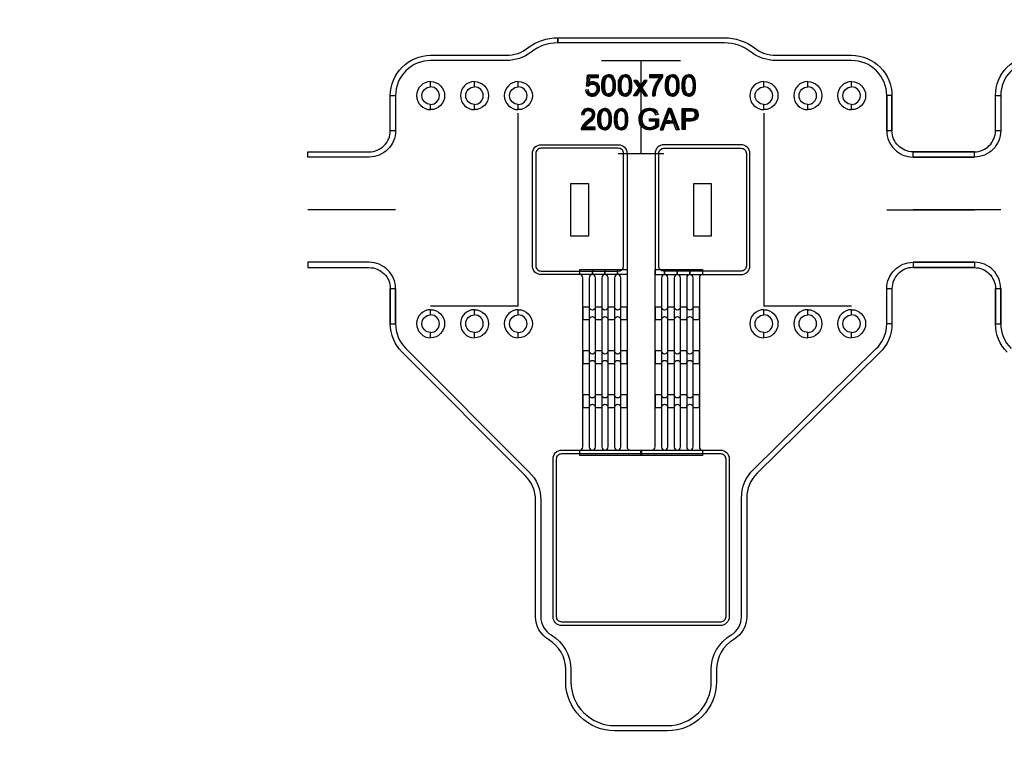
# Model space of a CAD drawing. Extents: x -63500 to 63500, y -63500 to 63500.
# Tile 243 of 256: x 25383 to 30996, y -24346 to -20119. Entities that reach past the tile are written whole.
import ezdxf

# ---------------------------------------------------------------- set-up
doc = ezdxf.new("R2010")
doc.units = 13
doc.header["$MEASUREMENT"] = 0
for name, color, linetype in [('1_Metal', 2, 'Continuous'), ('2_Electrodes', 5, 'Continuous'), ('3_Outline', 4, 'Continuous')]:
    doc.layers.add(name, color=color, linetype=linetype)
doc.styles.get("Standard").update_dxf_attribs({"font": 'arial.ttf'})

msp = doc.modelspace()

# ---------------------------------------------------------------- linework, layer by layer
for p, q in [((28700.9, -20351.9), (29150.9, -20351.9)), ((28925.9, -20881.9), (28925.9, -20351.9)), ((28225.9, -21751.9), (28225.9, -20651.9)), ((29625.9, -20651.9), (29625.9, -21751.9)), ((28795.9, -20881.9), (29055.9, -20881.9)), ((27525.9, -21201.9), (27025.9, -21201.9)), ((30325.9, -21201.9), (30825.9, -21201.9)), ((30975.9, -21201.9), (30475.9, -21201.9)), ((27975.9, -21751.9), (27725.9, -21751.9)), ((28225.9, -21751.9), (27975.9, -21751.9)), ((29875.9, -21751.9), (29625.9, -21751.9)), ((30125.9, -21751.9), (29875.9, -21751.9))]:
    msp.add_line(p, q)
for points in [[(28525.9, -21351.9), (28525.9, -21051.9), (28625.9, -21051.9), (28625.9, -21351.9)], [(29225.9, -21351.9), (29225.9, -21051.9), (29325.9, -21051.9), (29325.9, -21351.9)]]:
    msp.add_lwpolyline(points, close=True)
for radius in [50000, 47500, 45000]:
    msp.add_circle((0, 0), radius)
at = {"layer": '1_Metal'}
msp.add_line((28845.9, -21571.9), (28845.9, -21571.9), dxfattribs=at)
for points in [[(-50000, 0, 1), (50000, 0), (51000, 0, -1), (-51000, 0)], [(28845.9, -20881.9), (28845.9, -21571.9), (28355.9, -21571.9, -0.414214), (28305.9, -21521.9), (28305.9, -20881.9, -0.414214), (28355.9, -20831.9), (28795.9, -20831.9, -0.414214)], [(29005.9, -20881.9), (29005.9, -21571.9), (29495.9, -21571.9, 0.414214), (29545.9, -21521.9), (29545.9, -20881.9, 0.414214), (29495.9, -20831.9), (29055.9, -20831.9, 0.414214)], [(28575.9, -22571.9), (28575.9, -22571.9, 0.414214), (28593.9, -22553.9), (28593.9, -21589.9, 0.414214), (28575.9, -21571.9), (28575.9, -21541.9), (28647.9, -21541.9), (28647.9, -21571.9), (28647.9, -21571.9, 0.414214), (28629.9, -21589.9), (28629.9, -22553.9, 1), (28665.9, -22553.9), (28665.9, -21589.9, 0.414214), (28647.9, -21571.9), (28647.9, -21541.9), (28719.9, -21541.9), (28719.9, -21571.9), (28719.9, -21571.9, 0.414214), (28701.9, -21589.9), (28701.9, -22553.9, 1), (28737.9, -22553.9), (28737.9, -21589.9, 0.414214), (28719.9, -21571.9), (28719.9, -21541.9), (28791.9, -21541.9), (28791.9, -21571.9), (28791.9, -21571.9, 0.414214), (28773.9, -21589.9), (28773.9, -22553.9, 1), (28809.9, -22553.9), (28809.9, -21589.9, 0.414214), (28791.9, -21571.9), (28791.9, -21541.9), (28845.9, -21541.9), (28845.9, -22553.9, 0.414214), (28863.9, -22571.9), (28927.9, -22571.9), (28927.9, -22601.9), (28575.9, -22601.9)], [(28923.9, -22571.9), (28987.9, -22571.9, 0.414214), (29005.9, -22553.9), (29005.9, -21541.9), (29059.9, -21541.9), (29059.9, -21571.9, 0.414214), (29041.9, -21589.9), (29041.9, -22553.9, 1), (29077.9, -22553.9), (29077.9, -21589.9, 0.414214), (29059.9, -21571.9), (29059.9, -21571.9), (29059.9, -21541.9), (29131.9, -21541.9), (29131.9, -21571.9, 0.414214), (29113.9, -21589.9), (29113.9, -22553.9, 1), (29149.9, -22553.9), (29149.9, -21589.9, 0.414214), (29131.9, -21571.9), (29131.9, -21571.9), (29131.9, -21541.9), (29203.9, -21541.9), (29203.9, -21571.9, 0.414214), (29185.9, -21589.9), (29185.9, -22553.9, 1), (29221.9, -22553.9), (29221.9, -21589.9, 0.414214), (29203.9, -21571.9), (29203.9, -21571.9), (29203.9, -21541.9), (29275.9, -21541.9), (29275.9, -21571.9, 0.414214), (29257.9, -21589.9), (29257.9, -22553.9, 0.414214), (29275.9, -22571.9), (29275.9, -22601.9), (28923.9, -22601.9)], [(28629.9, -21756.7), (28593.9, -21756.7), (28593.9, -21828.7), (28629.9, -21828.7, -0.414214), (28647.9, -21810.7), (28647.9, -21810.7, -0.414214), (28665.9, -21828.7), (28701.9, -21828.7, -0.414214), (28719.9, -21810.7), (28719.9, -21810.7, -0.414214), (28737.9, -21828.7), (28773.9, -21828.7, -0.414214), (28791.9, -21810.7), (28791.9, -21810.7, -0.414214), (28809.9, -21828.7), (28845.9, -21828.7), (28845.9, -21756.7), (28809.9, -21756.7, -0.414214), (28791.9, -21774.7), (28791.9, -21774.7, -0.414214), (28773.9, -21756.7), (28737.9, -21756.7, -0.414214), (28719.9, -21774.7), (28719.9, -21774.7, -0.414214), (28701.9, -21756.7), (28665.9, -21756.7, -0.414214), (28647.9, -21774.7), (28647.9, -21774.7, -0.414214)], [(29041.9, -21756.7), (29005.9, -21756.7), (29005.9, -21828.7), (29041.9, -21828.7, -0.414214), (29059.9, -21810.7), (29059.9, -21810.7, -0.414214), (29077.9, -21828.7), (29113.9, -21828.7, -0.414214), (29131.9, -21810.7), (29131.9, -21810.7, -0.414214), (29149.9, -21828.7), (29185.9, -21828.7, -0.414214), (29203.9, -21810.7), (29203.9, -21810.7, -0.414214), (29221.9, -21828.7), (29257.9, -21828.7), (29257.9, -21756.7), (29221.9, -21756.7, -0.414214), (29203.9, -21774.7), (29203.9, -21774.7, -0.414214), (29185.9, -21756.7), (29149.9, -21756.7, -0.414214), (29131.9, -21774.7), (29131.9, -21774.7, -0.414214), (29113.9, -21756.7), (29077.9, -21756.7, -0.414214), (29059.9, -21774.7), (29059.9, -21774.7, -0.414214)], [(28629.9, -22006.7), (28593.9, -22006.7), (28593.9, -22078.7), (28629.9, -22078.7, -0.414214), (28647.9, -22060.7), (28647.9, -22060.7, -0.414214), (28665.9, -22078.7), (28701.9, -22078.7, -0.414214), (28719.9, -22060.7), (28719.9, -22060.7, -0.414214), (28737.9, -22078.7), (28773.9, -22078.7, -0.414214), (28791.9, -22060.7), (28791.9, -22060.7, -0.414214), (28809.9, -22078.7), (28845.9, -22078.7), (28845.9, -22006.7), (28809.9, -22006.7, -0.414214), (28791.9, -22024.7), (28791.9, -22024.7, -0.414214), (28773.9, -22006.7), (28737.9, -22006.7, -0.414214), (28719.9, -22024.7), (28719.9, -22024.7, -0.414214), (28701.9, -22006.7), (28665.9, -22006.7, -0.414214), (28647.9, -22024.7), (28647.9, -22024.7, -0.414214)], [(29041.9, -22006.7), (29005.9, -22006.7), (29005.9, -22078.7), (29041.9, -22078.7, -0.414214), (29059.9, -22060.7), (29059.9, -22060.7, -0.414214), (29077.9, -22078.7), (29113.9, -22078.7, -0.414214), (29131.9, -22060.7), (29131.9, -22060.7, -0.414214), (29149.9, -22078.7), (29185.9, -22078.7, -0.414214), (29203.9, -22060.7), (29203.9, -22060.7, -0.414214), (29221.9, -22078.7), (29257.9, -22078.7), (29257.9, -22006.7), (29221.9, -22006.7, -0.414214), (29203.9, -22024.7), (29203.9, -22024.7, -0.414214), (29185.9, -22006.7), (29149.9, -22006.7, -0.414214), (29131.9, -22024.7), (29131.9, -22024.7, -0.414214), (29113.9, -22006.7), (29077.9, -22006.7, -0.414214), (29059.9, -22024.7), (29059.9, -22024.7, -0.414214)], [(28629.9, -22256.7), (28593.9, -22256.7), (28593.9, -22328.7), (28629.9, -22328.7, -0.414214), (28647.9, -22310.7), (28647.9, -22310.7, -0.414214), (28665.9, -22328.7), (28701.9, -22328.7, -0.414214), (28719.9, -22310.7), (28719.9, -22310.7, -0.414214), (28737.9, -22328.7), (28773.9, -22328.7, -0.414214), (28791.9, -22310.7), (28791.9, -22310.7, -0.414214), (28809.9, -22328.7), (28845.9, -22328.7), (28845.9, -22256.7), (28809.9, -22256.7, -0.414214), (28791.9, -22274.7), (28791.9, -22274.7, -0.414214), (28773.9, -22256.7), (28737.9, -22256.7, -0.414214), (28719.9, -22274.7), (28719.9, -22274.7, -0.414214), (28701.9, -22256.7), (28665.9, -22256.7, -0.414214), (28647.9, -22274.7), (28647.9, -22274.7, -0.414214)], [(29041.9, -22256.7), (29005.9, -22256.7), (29005.9, -22328.7), (29041.9, -22328.7, -0.414214), (29059.9, -22310.7), (29059.9, -22310.7, -0.414214), (29077.9, -22328.7), (29113.9, -22328.7, -0.414214), (29131.9, -22310.7), (29131.9, -22310.7, -0.414214), (29149.9, -22328.7), (29185.9, -22328.7, -0.414214), (29203.9, -22310.7), (29203.9, -22310.7, -0.414214), (29221.9, -22328.7), (29257.9, -22328.7), (29257.9, -22256.7), (29221.9, -22256.7, -0.414214), (29203.9, -22274.7), (29203.9, -22274.7, -0.414214), (29185.9, -22256.7), (29149.9, -22256.7, -0.414214), (29131.9, -22274.7), (29131.9, -22274.7, -0.414214), (29113.9, -22256.7), (29077.9, -22256.7, -0.414214), (29059.9, -22274.7), (29059.9, -22274.7, -0.414214)], [(29377.9, -22571.9, -0.414214), (29427.9, -22621.9), (29427.9, -23521.9, -0.414214), (29377.9, -23571.9), (28473.9, -23571.9, -0.414214), (28423.9, -23521.9), (28423.9, -22621.9, -0.414214), (28473.9, -22571.9), (29377.9, -22571.9)]]:
    msp.add_lwpolyline(points, format="xyb", close=True, dxfattribs=at)
for points in [[(28683.6, -20448.5), (28683.6, -20434.4), (28623.9, -20434.4), (28612.6, -20495.9), (28625.8, -20498.1), (28633.9, -20489.6), (28644, -20485.9), (28651.7, -20485.9), (28663.5, -20490.4), (28671.2, -20499.9), (28673.4, -20510.1), (28673.4, -20518.2), (28670.4, -20529), (28663.9, -20536.5), (28656, -20541.5), (28649.4, -20542.5), (28642.4, -20541.9), (28634, -20537.8), (28628.3, -20530.7), (28625.1, -20519.8), (28609.6, -20521.2), (28611.6, -20530.7), (28615.9, -20539.3), (28621.6, -20545.9), (28629.7, -20550.9), (28640.5, -20554.3), (28653.2, -20554.3), (28661.8, -20552.6), (28671.6, -20547.8), (28679.4, -20540.4), (28684.8, -20532.2), (28688.2, -20522.1), (28689.2, -20511.9), (28688, -20501.5), (28684.4, -20491.6), (28678.6, -20484.3), (28671.1, -20478.2), (28662.4, -20474.3), (28654.7, -20473.3), (28649, -20473.3), (28643.6, -20474.1), (28637.7, -20476.1), (28629.3, -20480.7), (28635.7, -20448.5), (28683.6, -20448.5)], [(28740.5, -20554.2), (28734.3, -20554.2), (28722.5, -20550.4), (28714.6, -20543.4), (28708.2, -20533.6), (28704, -20520.6), (28702.1, -20507.1), (28702.1, -20482.4), (28703.7, -20467.3), (28708, -20454.4), (28715.3, -20442.9), (28724.2, -20436), (28734.2, -20432.5), (28740.5, -20432.4), (28740.5, -20444.4), (28734.4, -20445.3), (28727.6, -20449.2), (28721.6, -20457.7), (28718.5, -20469.1), (28717.2, -20479), (28716.6, -20488.7), (28716.6, -20498.3), (28717.1, -20507.2), (28718, -20516), (28720.1, -20525.6), (28723.6, -20533.1), (28729.1, -20538.8), (28735, -20541.7), (28740.5, -20542.6)], [(28740.5, -20554.2), (28746.7, -20554.2), (28758.6, -20550.4), (28766.4, -20543.4), (28772.9, -20533.6), (28777.1, -20520.6), (28779, -20507.1), (28779, -20482.4), (28777.3, -20467.3), (28773.1, -20454.4), (28765.8, -20442.9), (28756.9, -20436), (28746.9, -20432.5), (28740.5, -20432.4), (28740.5, -20444.4), (28746.6, -20445.3), (28753.5, -20449.2), (28759.5, -20457.7), (28762.6, -20469.1), (28763.9, -20479), (28764.5, -20488.7), (28764.5, -20498.3), (28764, -20507.2), (28763, -20516), (28761, -20525.6), (28757.4, -20533.1), (28751.9, -20538.8), (28746.1, -20541.7), (28740.5, -20542.6)], [(28834.4, -20554.2), (28828.2, -20554.2), (28816.3, -20550.4), (28808.5, -20543.4), (28802.1, -20533.6), (28797.8, -20520.6), (28796, -20507.1), (28796, -20482.4), (28797.6, -20467.3), (28801.8, -20454.4), (28809.1, -20442.9), (28818, -20436), (28828.1, -20432.5), (28834.4, -20432.4), (28834.4, -20444.4), (28828.3, -20445.3), (28821.4, -20449.2), (28815.4, -20457.7), (28812.3, -20469.1), (28811, -20479), (28810.4, -20488.7), (28810.4, -20498.3), (28810.9, -20507.2), (28811.9, -20516), (28813.9, -20525.6), (28817.5, -20533.1), (28823, -20538.8), (28828.8, -20541.7), (28834.4, -20542.6)], [(28834.4, -20554.2), (28840.6, -20554.2), (28852.5, -20550.4), (28860.3, -20543.4), (28866.7, -20533.6), (28870.9, -20520.6), (28872.8, -20507.1), (28872.8, -20482.4), (28871.2, -20467.3), (28867, -20454.4), (28859.7, -20442.9), (28850.7, -20436), (28840.7, -20432.5), (28834.4, -20432.4), (28834.4, -20444.4), (28840.5, -20445.3), (28847.4, -20449.2), (28853.3, -20457.7), (28856.5, -20469.1), (28857.8, -20479), (28858.4, -20488.7), (28858.4, -20498.3), (28857.9, -20507.2), (28856.9, -20516), (28854.8, -20525.6), (28851.3, -20533.1), (28845.8, -20538.8), (28840, -20541.7), (28834.4, -20542.6)], [(28884.4, -20465.8), (28902.4, -20465.8), (28922.5, -20495.9), (28922.5, -20519.3), (28900, -20552.7), (28882.2, -20552.7), (28913.9, -20507.8), (28884.4, -20465.8)], [(28960.7, -20465.8), (28942.7, -20465.8), (28922.5, -20495.9), (28922.5, -20519.3), (28945.1, -20552.7), (28962.9, -20552.7), (28931.2, -20507.8), (28960.7, -20465.8)], [(28989.8, -20552.8), (29004.5, -20552.8), (29006.5, -20537.9), (29010.5, -20519.4), (29016.1, -20502.8), (29022.3, -20488.6), (29030.3, -20473.6), (29038.3, -20461.4), (29050.5, -20445.7), (29050.5, -20434.2), (28972.7, -20434.2), (28972.7, -20448.6), (29031.6, -20448.6), (29024.4, -20457.3), (29017.1, -20468.6), (29010.2, -20480), (29005, -20490.7), (29001.1, -20500.2), (28997.8, -20509.4), (28994.8, -20519.4), (28992.6, -20528.8), (28990.7, -20539.2), (28989.8, -20552.8)], [(29104.1, -20554.2), (29097.9, -20554.2), (29086, -20550.4), (29078.2, -20543.4), (29071.7, -20533.6), (29067.5, -20520.6), (29065.7, -20507.1), (29065.7, -20482.4), (29067.3, -20467.3), (29071.5, -20454.4), (29078.8, -20442.9), (29087.7, -20436), (29097.7, -20432.5), (29104.1, -20432.4), (29104.1, -20444.4), (29098, -20445.3), (29091.1, -20449.2), (29085.1, -20457.7), (29082, -20469.1), (29080.7, -20479), (29080.1, -20488.7), (29080.1, -20498.3), (29080.6, -20507.2), (29081.6, -20516), (29083.6, -20525.6), (29087.2, -20533.1), (29092.7, -20538.8), (29098.5, -20541.7), (29104.1, -20542.6)], [(29104.1, -20554.2), (29110.3, -20554.2), (29122.2, -20550.4), (29130, -20543.4), (29136.4, -20533.6), (29140.6, -20520.6), (29142.5, -20507.1), (29142.5, -20482.4), (29140.9, -20467.3), (29136.7, -20454.4), (29129.3, -20442.9), (29120.4, -20436), (29110.4, -20432.5), (29104.1, -20432.4), (29104.1, -20444.4), (29110.2, -20445.3), (29117, -20449.2), (29123, -20457.7), (29126.1, -20469.1), (29127.5, -20479), (29128, -20488.7), (29128, -20498.3), (29127.5, -20507.2), (29126.6, -20516), (29124.5, -20525.6), (29121, -20533.1), (29115.5, -20538.8), (29109.6, -20541.7), (29104.1, -20542.6)], [(29197.9, -20554.2), (29191.7, -20554.2), (29179.8, -20550.4), (29172, -20543.4), (29165.6, -20533.6), (29161.4, -20520.6), (29159.5, -20507.1), (29159.5, -20482.4), (29161.1, -20467.3), (29165.3, -20454.4), (29172.6, -20442.9), (29181.6, -20436), (29191.6, -20432.5), (29197.9, -20432.4), (29197.9, -20444.4), (29191.8, -20445.3), (29184.9, -20449.2), (29179, -20457.7), (29175.8, -20469.1), (29174.5, -20479), (29173.9, -20488.7), (29173.9, -20498.3), (29174.4, -20507.2), (29175.4, -20516), (29177.5, -20525.6), (29181, -20533.1), (29186.5, -20538.8), (29192.3, -20541.7), (29197.9, -20542.6)], [(29197.9, -20554.2), (29204.1, -20554.2), (29216, -20550.4), (29223.8, -20543.4), (29230.3, -20533.6), (29234.5, -20520.6), (29236.3, -20507.1), (29236.3, -20482.4), (29234.7, -20467.3), (29230.5, -20454.4), (29223.2, -20442.9), (29214.3, -20436), (29204.2, -20432.5), (29197.9, -20432.4), (29197.9, -20444.4), (29204, -20445.3), (29210.9, -20449.2), (29216.9, -20457.7), (29220, -20469.1), (29221.3, -20479), (29221.9, -20488.7), (29221.9, -20498.3), (29221.4, -20507.2), (29220.4, -20516), (29218.4, -20525.6), (29214.8, -20533.1), (29209.3, -20538.8), (29203.5, -20541.7), (29197.9, -20542.6)], [(28586.3, -20659.8), (28601.6, -20661.4), (28603.1, -20651.2), (28608.5, -20643.1), (28616, -20638.7), (28624.1, -20637.3), (28631.8, -20637.9), (28640.4, -20642.4), (28645.9, -20649.7), (28647.6, -20658), (28646.3, -20666.1), (28642.5, -20673.2), (28635.2, -20682.3), (28621.1, -20695.5), (28605.4, -20708.8), (28595, -20719.2), (28589, -20727.4), (28585.1, -20735.6), (28583.9, -20740.2), (28583.6, -20745.5), (28663.2, -20745.5), (28663.2, -20731.2), (28604.3, -20731.2), (28608.1, -20725.8), (28616.5, -20717.6), (28636.4, -20700.3), (28648.1, -20689.2), (28655.4, -20680.3), (28659.7, -20672.7), (28662.3, -20664.3), (28662.7, -20658.3), (28662, -20651), (28659.6, -20644), (28654.5, -20636.4), (28647.4, -20630.4), (28640, -20627.1), (28632.3, -20625.4), (28625.3, -20625.1), (28618.8, -20625.4), (28612.1, -20626.8), (28604, -20629.8), (28598, -20634), (28593, -20639.6), (28588.6, -20648.5), (28586.3, -20659.8)], [(28718, -20747.2), (28711.8, -20747.2), (28699.9, -20743.3), (28692.1, -20736.4), (28685.7, -20726.6), (28681.5, -20713.6), (28679.6, -20700), (28679.6, -20675.4), (28681.2, -20660.3), (28685.4, -20647.4), (28692.8, -20635.8), (28701.7, -20628.9), (28711.7, -20625.4), (28718, -20625.3), (28718, -20637.3), (28711.9, -20638.3), (28705.1, -20642.1), (28699.1, -20650.6), (28696, -20662), (28694.6, -20671.9), (28694.1, -20681.7), (28694.1, -20691.2), (28694.6, -20700.2), (28695.5, -20709), (28697.6, -20718.5), (28701.1, -20726), (28706.6, -20731.7), (28712.4, -20734.7), (28718, -20735.6)], [(28718, -20747.2), (28724.2, -20747.2), (28736.1, -20743.3), (28743.9, -20736.4), (28750.4, -20726.6), (28754.6, -20713.6), (28756.4, -20700), (28756.4, -20675.4), (28754.8, -20660.3), (28750.6, -20647.4), (28743.3, -20635.8), (28734.4, -20628.9), (28724.3, -20625.4), (28718, -20625.3), (28718, -20637.3), (28724.1, -20638.3), (28731, -20642.1), (28737, -20650.6), (28740.1, -20662), (28741.4, -20671.9), (28742, -20681.7), (28742, -20691.2), (28741.5, -20700.2), (28740.5, -20709), (28738.5, -20718.5), (28734.9, -20726), (28729.4, -20731.7), (28723.6, -20734.7), (28718, -20735.6)], [(28811.9, -20747.2), (28805.7, -20747.2), (28793.8, -20743.3), (28786, -20736.4), (28779.5, -20726.6), (28775.3, -20713.6), (28773.5, -20700), (28773.5, -20675.4), (28775.1, -20660.3), (28779.3, -20647.4), (28786.6, -20635.8), (28795.5, -20628.9), (28805.6, -20625.4), (28811.9, -20625.3), (28811.9, -20637.3), (28805.8, -20638.3), (28798.9, -20642.1), (28792.9, -20650.6), (28789.8, -20662), (28788.5, -20671.9), (28787.9, -20681.7), (28787.9, -20691.2), (28788.4, -20700.2), (28789.4, -20709), (28791.4, -20718.5), (28795, -20726), (28800.5, -20731.7), (28806.3, -20734.7), (28811.9, -20735.6)], [(28811.9, -20747.2), (28818.1, -20747.2), (28830, -20743.3), (28837.8, -20736.4), (28844.2, -20726.6), (28848.4, -20713.6), (28850.3, -20700), (28850.3, -20675.4), (28848.7, -20660.3), (28844.5, -20647.4), (28837.2, -20635.8), (28828.2, -20628.9), (28818.2, -20625.4), (28811.9, -20625.3), (28811.9, -20637.3), (28818, -20638.3), (28824.9, -20642.1), (28830.8, -20650.6), (28834, -20662), (28835.3, -20671.9), (28835.8, -20681.7), (28835.8, -20691.2), (28835.3, -20700.2), (28834.4, -20709), (28832.3, -20718.5), (28828.8, -20726), (28823.3, -20731.7), (28817.5, -20734.7), (28811.9, -20735.6)], [(28973.9, -20698.3), (28973.9, -20684.3), (29024.6, -20684.3), (29024.6, -20728.7), (29011.4, -20737.9), (28997.4, -20743.8), (28983.7, -20747.2), (28969.1, -20747.2), (28956.9, -20745.2), (28944.6, -20741), (28929.7, -20730), (28921.3, -20718.7), (28916, -20704.4), (28913.9, -20689.9), (28913.9, -20682.9), (28915.3, -20670.6), (28918.5, -20659.3), (28924.1, -20647.9), (28932.4, -20637.8), (28939.9, -20632.1), (28948.6, -20627.9), (28959.4, -20624.7), (28970.7, -20623.4), (28977.4, -20623.4), (28987.6, -20624.4), (28997.8, -20627.9), (29005.1, -20631.7), (29011.8, -20637), (29018.1, -20646.2), (29023, -20659.2), (29008.6, -20663.1), (29005.1, -20653.5), (28999.4, -20645.6), (28991.6, -20640.6), (28983, -20637.9), (28973.9, -20637), (28965.5, -20637.7), (28956.7, -20639.7), (28949, -20643.5), (28942.4, -20648.8), (28938.1, -20654.4), (28933.9, -20662.9), (28931.1, -20672.9), (28930.1, -20681.2), (28930.1, -20689.2), (28931.5, -20700.2), (28934.5, -20709.7), (28940.5, -20719.4), (28948.1, -20725.9), (28956.9, -20730.4), (28965.7, -20732.5), (28973.3, -20733.2), (28976, -20733.2), (28983.3, -20732.4), (28991.9, -20730.2), (29000.8, -20726.2), (29009.1, -20720.8), (29009.1, -20698.3), (28973.9, -20698.3)], [(29089, -20638.3), (29089, -20625.7), (29080.9, -20625.7), (29034.8, -20746.3), (29051.7, -20746.3), (29065.2, -20709), (29089, -20709), (29089, -20695.5), (29069.6, -20695.5), (29089, -20638.3)], [(29089, -20638.3), (29089, -20625.7), (29097.1, -20625.7), (29143.2, -20746.3), (29126.3, -20746.3), (29112.8, -20709), (29089, -20709), (29089, -20695.5), (29108.4, -20695.5), (29089, -20638.3)], [(29160.1, -20745.8), (29160.1, -20625.3), (29212.9, -20625.3), (29224.4, -20626.8), (29232.7, -20629.1), (29240.2, -20633.7), (29246.7, -20641.6), (29250.1, -20649.4), (29251.6, -20657.2), (29251.6, -20662.1), (29250.3, -20671), (29247.1, -20678.9), (29240.9, -20686.9), (29232.9, -20692.4), (29223, -20695.3), (29211.3, -20696.7), (29176.1, -20696.7), (29176.1, -20682.5), (29210.6, -20682.5), (29220.4, -20680.8), (29227.8, -20677.5), (29232.2, -20672.7), (29234.7, -20666.2), (29235.1, -20660.6), (29234.5, -20655), (29231.4, -20647.9), (29226.6, -20643.2), (29221.6, -20640.8), (29215.1, -20639.9), (29176.1, -20639.9), (29176.1, -20745.8), (29160.1, -20745.8)]]:
    msp.add_lwpolyline(points, close=True, dxfattribs=at)
at = {"layer": '2_Electrodes'}
for points in [[(47500, 0, -1), (-47500, 0), (-51000, 0, 1), (51000, 0)], [(27495.9, -20751.9), (27495.9, -20551.9, -0.414214), (27725.9, -20321.9), (28157.7, -20321.9, 0.165811), (28279.9, -20280.3, -0.165811), (28450.9, -20221.9), (28450.9, -20251.9, 0.165811), (28298.2, -20304, -0.165811), (28157.7, -20351.9), (27725.9, -20351.9, 0.414214), (27525.9, -20551.9), (27525.9, -20751.9)], [(30325.9, -20751.9), (30325.9, -20551.9, 0.414214), (30125.9, -20351.9), (29694.2, -20351.9, -0.165811), (29553.7, -20304, 0.165811), (29400.9, -20251.9), (28450.9, -20251.9), (28450.9, -20221.9), (29400.9, -20221.9, -0.165811), (29572, -20280.3, 0.165811), (29694.2, -20321.9), (30125.9, -20321.9, -0.414214), (30355.9, -20551.9), (30355.9, -20751.9)], [(30945.9, -20751.9), (30945.9, -20551.9, -0.414214), (31175.9, -20321.9), (31607.7, -20321.9, 0.165811), (31729.9, -20280.3, -0.165811), (31900.9, -20221.9), (31900.9, -20251.9, 0.165811), (31748.2, -20304, -0.165811), (31607.7, -20351.9), (31175.9, -20351.9, 0.414214), (30975.9, -20551.9), (30975.9, -20751.9)], [(27725.9, -20471.9, 1), (27725.9, -20631.9), (27725.9, -20601.9, -1), (27725.9, -20501.9)], [(27725.9, -20471.9, -1), (27725.9, -20631.9), (27725.9, -20601.9, 1), (27725.9, -20501.9)], [(27975.9, -20471.9, 1), (27975.9, -20631.9), (27975.9, -20601.9, -1), (27975.9, -20501.9)], [(27975.9, -20471.9, -1), (27975.9, -20631.9), (27975.9, -20601.9, 1), (27975.9, -20501.9)], [(28225.9, -20471.9, 1), (28225.9, -20631.9), (28225.9, -20601.9, -1), (28225.9, -20501.9)], [(28225.9, -20471.9, -1), (28225.9, -20631.9), (28225.9, -20601.9, 1), (28225.9, -20501.9)], [(29625.9, -20471.9, 1), (29625.9, -20631.9), (29625.9, -20601.9, -1), (29625.9, -20501.9)], [(29625.9, -20471.9, -1), (29625.9, -20631.9), (29625.9, -20601.9, 1), (29625.9, -20501.9)], [(29875.9, -20471.9, 1), (29875.9, -20631.9), (29875.9, -20601.9, -1), (29875.9, -20501.9)], [(29875.9, -20471.9, -1), (29875.9, -20631.9), (29875.9, -20601.9, 1), (29875.9, -20501.9)], [(30125.9, -20471.9, 1), (30125.9, -20631.9), (30125.9, -20601.9, -1), (30125.9, -20501.9)], [(30125.9, -20471.9, -1), (30125.9, -20631.9), (30125.9, -20601.9, 1), (30125.9, -20501.9)], [(27525.9, -20751.9, -0.414214), (27375.9, -20901.9), (27025.9, -20901.9), (27025.9, -20871.9), (27375.9, -20871.9, 0.414214), (27495.9, -20751.9), (27495.9, -20551.9), (27525.9, -20551.9)], [(30325.9, -20751.9, 0.414214), (30475.9, -20901.9), (30825.9, -20901.9), (30825.9, -20871.9), (30475.9, -20871.9, -0.414214), (30355.9, -20751.9), (30355.9, -20551.9), (30325.9, -20551.9)], [(30975.9, -20751.9, -0.414214), (30825.9, -20901.9), (30475.9, -20901.9), (30475.9, -20871.9), (30825.9, -20871.9, 0.414214), (30945.9, -20751.9), (30945.9, -20551.9), (30975.9, -20551.9)], [(28325.9, -20881.9), (28325.9, -21521.9, 0.414214), (28355.9, -21551.9), (28795.9, -21551.9, 0.414214), (28825.9, -21521.9), (28825.9, -20881.9, 0.414214), (28795.9, -20851.9), (28355.9, -20851.9, 0.414214)], [(29525.9, -20881.9), (29525.9, -21521.9, -0.414214), (29495.9, -21551.9), (29055.9, -21551.9, -0.414214), (29025.9, -21521.9), (29025.9, -20881.9, -0.414214), (29055.9, -20851.9), (29495.9, -20851.9, -0.414214)], [(27375.9, -21501.9), (27025.9, -21501.9), (27025.9, -21531.9), (27375.9, -21531.9, -0.414214), (27495.9, -21651.9), (27495.9, -21851.9), (27525.9, -21851.9), (27525.9, -21651.9, 0.414214)], [(30475.9, -21501.9), (30825.9, -21501.9), (30825.9, -21531.9), (30475.9, -21531.9, 0.414214), (30355.9, -21651.9), (30355.9, -21851.9), (30325.9, -21851.9), (30325.9, -21651.9, -0.414214)], [(30825.9, -21501.9), (30475.9, -21501.9), (30475.9, -21531.9), (30825.9, -21531.9, -0.414214), (30945.9, -21651.9), (30945.9, -21851.9), (30975.9, -21851.9), (30975.9, -21651.9, 0.414214)], [(30355.9, -21651.9), (30355.9, -21851.9, -0.203475), (30285.7, -22017.4), (29587.7, -22703.2, 0.201193), (29527.9, -22845.9), (29527.9, -23521.9, -0.265291), (29454.2, -23651.1, 0.265291), (29355.9, -23823.3), (29355.9, -23891.9, -0.414214), (29075.9, -24171.9), (28775.9, -24171.9, -0.414214), (28495.9, -23891.9), (28495.9, -23823.3, 0.265291), (28397.6, -23651.1, -0.265291), (28323.9, -23521.9), (28323.9, -22858.1, 0.198912), (28265.3, -22716.6), (27563.3, -22014.6, -0.198912), (27495.9, -21851.9), (27495.9, -21651.9), (27525.9, -21651.9), (27525.9, -21851.9, 0.198912), (27584.5, -21993.4), (28286.6, -22695.4, -0.198912), (28353.9, -22858.1), (28353.9, -23521.9, 0.265291), (28412.9, -23625.3, -0.265291), (28525.9, -23823.3), (28525.9, -23891.9, 0.414214), (28775.9, -24141.9), (29075.9, -24141.9, 0.414214), (29325.9, -23891.9), (29325.9, -23823.3, -0.265291), (29438.9, -23625.3, 0.265291), (29497.9, -23521.9), (29497.9, -22845.9, -0.201193), (29566.7, -22681.8), (30264.8, -21995.8, 0.203475), (30325.9, -21851.9), (30325.9, -21651.9)], [(27725.9, -21771.9, 1), (27725.9, -21931.9), (27725.9, -21901.9, -1), (27725.9, -21801.9)], [(27725.9, -21771.9, -1), (27725.9, -21931.9), (27725.9, -21901.9, 1), (27725.9, -21801.9)], [(27975.9, -21771.9, 1), (27975.9, -21931.9), (27975.9, -21901.9, -1), (27975.9, -21801.9)], [(27975.9, -21771.9, -1), (27975.9, -21931.9), (27975.9, -21901.9, 1), (27975.9, -21801.9)], [(28225.9, -21771.9, 1), (28225.9, -21931.9), (28225.9, -21901.9, -1), (28225.9, -21801.9)], [(28225.9, -21771.9, -1), (28225.9, -21931.9), (28225.9, -21901.9, 1), (28225.9, -21801.9)], [(29625.9, -21771.9, 1), (29625.9, -21931.9), (29625.9, -21901.9, -1), (29625.9, -21801.9)], [(29625.9, -21771.9, -1), (29625.9, -21931.9), (29625.9, -21901.9, 1), (29625.9, -21801.9)], [(29875.9, -21771.9, 1), (29875.9, -21931.9), (29875.9, -21901.9, -1), (29875.9, -21801.9)], [(29875.9, -21771.9, -1), (29875.9, -21931.9), (29875.9, -21901.9, 1), (29875.9, -21801.9)], [(30125.9, -21771.9, 1), (30125.9, -21931.9), (30125.9, -21901.9, -1), (30125.9, -21801.9)], [(30125.9, -21771.9, -1), (30125.9, -21931.9), (30125.9, -21901.9, 1), (30125.9, -21801.9)], [(29377.9, -22591.9, -0.414214), (29407.9, -22621.9), (29407.9, -23521.9, -0.414214), (29377.9, -23551.9), (28473.9, -23551.9, -0.414214), (28443.9, -23521.9), (28443.9, -22621.9, -0.414214), (28473.9, -22591.9), (29377.9, -22591.9)]]:
    msp.add_lwpolyline(points, format="xyb", close=True, dxfattribs=at)
msp.add_lwpolyline([(31013.3, -22014.6, -0.198912), (30945.9, -21851.9), (30945.9, -21651.9), (30975.9, -21651.9), (30975.9, -21851.9, 0.198912), (31034.5, -21993.4)], format="xyb", dxfattribs=at)
at = {"layer": '3_Outline'}
for points in [[(47500, 0, -1), (-47500, 0), (-51000, 0, 1), (51000, 0)], [(27495.9, -20751.9), (27495.9, -20551.9, -0.414214), (27725.9, -20321.9), (28157.7, -20321.9, 0.165811), (28279.9, -20280.3, -0.165811), (28450.9, -20221.9), (28450.9, -20251.9, 0.165811), (28298.2, -20304, -0.165811), (28157.7, -20351.9), (27725.9, -20351.9, 0.414214), (27525.9, -20551.9), (27525.9, -20751.9)], [(30325.9, -20751.9), (30325.9, -20551.9, 0.414214), (30125.9, -20351.9), (29694.2, -20351.9, -0.165811), (29553.7, -20304, 0.165811), (29400.9, -20251.9), (28450.9, -20251.9), (28450.9, -20221.9), (29400.9, -20221.9, -0.165811), (29572, -20280.3, 0.165811), (29694.2, -20321.9), (30125.9, -20321.9, -0.414214), (30355.9, -20551.9), (30355.9, -20751.9)], [(30945.9, -20751.9), (30945.9, -20551.9, -0.414214), (31175.9, -20321.9), (31607.7, -20321.9, 0.165811), (31729.9, -20280.3, -0.165811), (31900.9, -20221.9), (31900.9, -20251.9, 0.165811), (31748.2, -20304, -0.165811), (31607.7, -20351.9), (31175.9, -20351.9, 0.414214), (30975.9, -20551.9), (30975.9, -20751.9)], [(27725.9, -20471.9, 1), (27725.9, -20631.9), (27725.9, -20601.9, -1), (27725.9, -20501.9)], [(27725.9, -20471.9, -1), (27725.9, -20631.9), (27725.9, -20601.9, 1), (27725.9, -20501.9)], [(27975.9, -20471.9, 1), (27975.9, -20631.9), (27975.9, -20601.9, -1), (27975.9, -20501.9)], [(27975.9, -20471.9, -1), (27975.9, -20631.9), (27975.9, -20601.9, 1), (27975.9, -20501.9)], [(28225.9, -20471.9, 1), (28225.9, -20631.9), (28225.9, -20601.9, -1), (28225.9, -20501.9)], [(28225.9, -20471.9, -1), (28225.9, -20631.9), (28225.9, -20601.9, 1), (28225.9, -20501.9)], [(29625.9, -20471.9, 1), (29625.9, -20631.9), (29625.9, -20601.9, -1), (29625.9, -20501.9)], [(29625.9, -20471.9, -1), (29625.9, -20631.9), (29625.9, -20601.9, 1), (29625.9, -20501.9)], [(29875.9, -20471.9, 1), (29875.9, -20631.9), (29875.9, -20601.9, -1), (29875.9, -20501.9)], [(29875.9, -20471.9, -1), (29875.9, -20631.9), (29875.9, -20601.9, 1), (29875.9, -20501.9)], [(30125.9, -20471.9, 1), (30125.9, -20631.9), (30125.9, -20601.9, -1), (30125.9, -20501.9)], [(30125.9, -20471.9, -1), (30125.9, -20631.9), (30125.9, -20601.9, 1), (30125.9, -20501.9)], [(27525.9, -20751.9, -0.414214), (27375.9, -20901.9), (27025.9, -20901.9), (27025.9, -20871.9), (27375.9, -20871.9, 0.414214), (27495.9, -20751.9), (27495.9, -20551.9), (27525.9, -20551.9)], [(30325.9, -20751.9, 0.414214), (30475.9, -20901.9), (30825.9, -20901.9), (30825.9, -20871.9), (30475.9, -20871.9, -0.414214), (30355.9, -20751.9), (30355.9, -20551.9), (30325.9, -20551.9)], [(30975.9, -20751.9, -0.414214), (30825.9, -20901.9), (30475.9, -20901.9), (30475.9, -20871.9), (30825.9, -20871.9, 0.414214), (30945.9, -20751.9), (30945.9, -20551.9), (30975.9, -20551.9)], [(27375.9, -21501.9), (27025.9, -21501.9), (27025.9, -21531.9), (27375.9, -21531.9, -0.414214), (27495.9, -21651.9), (27495.9, -21851.9), (27525.9, -21851.9), (27525.9, -21651.9, 0.414214)], [(30475.9, -21501.9), (30825.9, -21501.9), (30825.9, -21531.9), (30475.9, -21531.9, 0.414214), (30355.9, -21651.9), (30355.9, -21851.9), (30325.9, -21851.9), (30325.9, -21651.9, -0.414214)], [(30825.9, -21501.9), (30475.9, -21501.9), (30475.9, -21531.9), (30825.9, -21531.9, -0.414214), (30945.9, -21651.9), (30945.9, -21851.9), (30975.9, -21851.9), (30975.9, -21651.9, 0.414214)], [(30355.9, -21651.9), (30355.9, -21851.9, -0.203475), (30285.7, -22017.4), (29587.7, -22703.2, 0.201193), (29527.9, -22845.9), (29527.9, -23521.9, -0.265291), (29454.2, -23651.1, 0.265291), (29355.9, -23823.3), (29355.9, -23891.9, -0.414214), (29075.9, -24171.9), (28775.9, -24171.9, -0.414214), (28495.9, -23891.9), (28495.9, -23823.3, 0.265291), (28397.6, -23651.1, -0.265291), (28323.9, -23521.9), (28323.9, -22858.1, 0.198912), (28265.3, -22716.6), (27563.3, -22014.6, -0.198912), (27495.9, -21851.9), (27495.9, -21651.9), (27525.9, -21651.9), (27525.9, -21851.9, 0.198912), (27584.5, -21993.4), (28286.6, -22695.4, -0.198912), (28353.9, -22858.1), (28353.9, -23521.9, 0.265291), (28412.9, -23625.3, -0.265291), (28525.9, -23823.3), (28525.9, -23891.9, 0.414214), (28775.9, -24141.9), (29075.9, -24141.9, 0.414214), (29325.9, -23891.9), (29325.9, -23823.3, -0.265291), (29438.9, -23625.3, 0.265291), (29497.9, -23521.9), (29497.9, -22845.9, -0.201193), (29566.7, -22681.8), (30264.8, -21995.8, 0.203475), (30325.9, -21851.9), (30325.9, -21651.9)], [(27725.9, -21771.9, 1), (27725.9, -21931.9), (27725.9, -21901.9, -1), (27725.9, -21801.9)], [(27725.9, -21771.9, -1), (27725.9, -21931.9), (27725.9, -21901.9, 1), (27725.9, -21801.9)], [(27975.9, -21771.9, 1), (27975.9, -21931.9), (27975.9, -21901.9, -1), (27975.9, -21801.9)], [(27975.9, -21771.9, -1), (27975.9, -21931.9), (27975.9, -21901.9, 1), (27975.9, -21801.9)], [(28225.9, -21771.9, 1), (28225.9, -21931.9), (28225.9, -21901.9, -1), (28225.9, -21801.9)], [(28225.9, -21771.9, -1), (28225.9, -21931.9), (28225.9, -21901.9, 1), (28225.9, -21801.9)], [(29625.9, -21771.9, 1), (29625.9, -21931.9), (29625.9, -21901.9, -1), (29625.9, -21801.9)], [(29625.9, -21771.9, -1), (29625.9, -21931.9), (29625.9, -21901.9, 1), (29625.9, -21801.9)], [(29875.9, -21771.9, 1), (29875.9, -21931.9), (29875.9, -21901.9, -1), (29875.9, -21801.9)], [(29875.9, -21771.9, -1), (29875.9, -21931.9), (29875.9, -21901.9, 1), (29875.9, -21801.9)], [(30125.9, -21771.9, 1), (30125.9, -21931.9), (30125.9, -21901.9, -1), (30125.9, -21801.9)], [(30125.9, -21771.9, -1), (30125.9, -21931.9), (30125.9, -21901.9, 1), (30125.9, -21801.9)]]:
    msp.add_lwpolyline(points, format="xyb", close=True, dxfattribs=at)
msp.add_lwpolyline([(31013.3, -22014.6, -0.198912), (30945.9, -21851.9), (30945.9, -21651.9), (30975.9, -21651.9), (30975.9, -21851.9, 0.198912), (31034.5, -21993.4)], format="xyb", dxfattribs=at)

# ---------------------------------------------------------------- texts
for s, p in [('500x700', (28601.3, -20552.7)), ('200 GAP', (28578.5, -20745.5))]:
    msp.add_text(s, height=120).set_placement(p)

doc.saveas('drawing.dxf')
